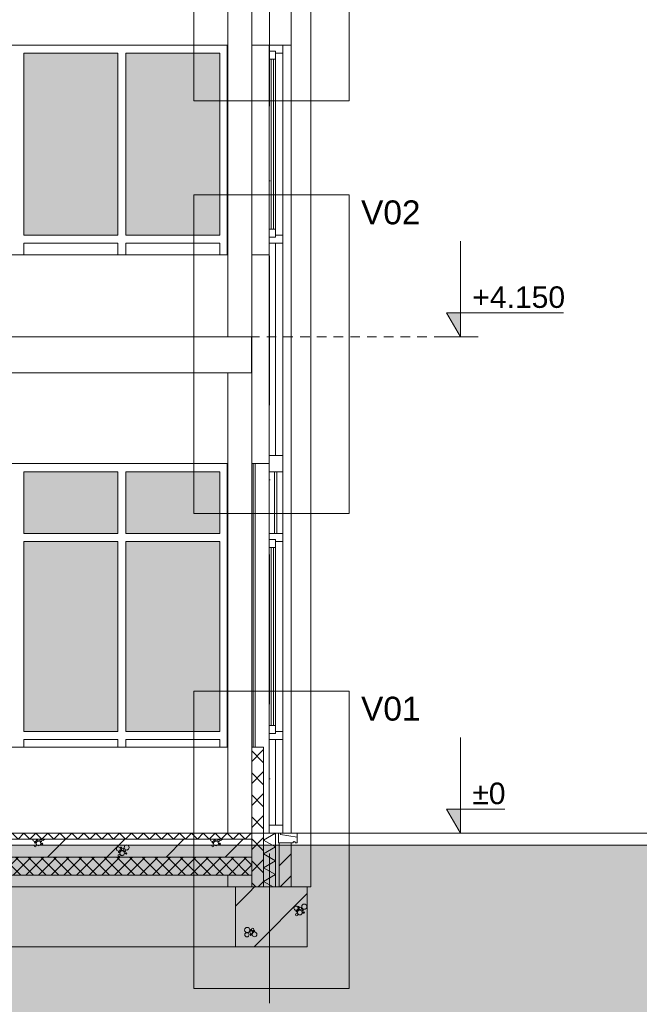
# Model space of a CAD drawing. Header units: millimetres. Extents: x -194 to 1012562, y 0 to 44349.
# Tile 94 of 97: x 950255 to 955437, y 4869 to 13103. Entities that reach past the tile are written whole.
import ezdxf
from ezdxf.enums import TextEntityAlignment as Align

# ---------------------------------------------------------------- set-up
doc = ezdxf.new("R2010")
doc.units = ezdxf.units.MM
doc.header["$MEASUREMENT"] = 0
doc.linetypes.add('streep-punt', pattern=[2500, 1250, -625, 0, -625])
doc.linetypes.add('Super Small Dashed', pattern=[140, 80, -60])
for name, color, linetype in [('0 2D arcering', 7, 'Continuous'), ('21_0 NC Buitenwanden', 7, 'Continuous'), ('21_1 C Buitenwanden', 7, 'Continuous'), ('23 Vloeren', 7, 'Continuous'), ('28 Draagconstructies', 7, 'Continuous'), ('Maatvoering 1_ 100', 7, 'Continuous'), ('Maatvoering 1_ 100 2D arcering', 7, 'Continuous'), ('New_ Ramen', 7, 'Continuous'), ('New_21_0 NC Buitenwanden', 7, 'Continuous'), ('New_21_0 NC Buitenwanden Doorsnede-arcering', 7, 'Continuous'), ('New_21_0 NC Buitenwanden Laagscheidingslijnen', 7, 'Continuous'), ('New_21_1 C Buitenwanden', 7, 'Continuous'), ('New_22 NC Binnenwanden', 7, 'Continuous'), ('New_22 NC Binnenwanden 2D arcering', 7, 'Continuous'), ('New_22 NC Binnenwanden Doorsnede-arcering', 7, 'Continuous'), ('New_22 NC Binnenwanden Laagscheidingslijnen', 7, 'Continuous'), ('New_23 Vloeren', 7, 'Continuous'), ('New_23 Vloeren Doorsnede-arcering', 7, 'Continuous'), ('New_23 Vloeren Laagscheidingslijnen', 7, 'Continuous'), ('New_Info 1_ 50_100', 7, 'Continuous'), ('Stramien', 7, 'Continuous')]:
    doc.layers.add(name, color=color, linetype=linetype)
doc.styles.add('GENERATED_STYLE_1', font='arial.ttf')
doc.linetypes.add('000 dikke lijn gestippeld 3', pattern='A,0,[4,DO.114 Doorsnedes1.Shx,S=0.793651,R=0,X=0,Y=0],-200,0', length=200)
pattern_1 = [(45, (955640.84, 6300), (-91.924, 91.924), []), (135, (955640.84, 6300), (91.924, 91.924), [])]

# ---------------------------------------------------------------- blocks, each defined once
blk = doc.blocks.new('Section Element_1934_6', base_point=(955640.8, 6300))
at = {"layer": '28 Draagconstructies', "color": 1, "linetype": 'Continuous', "lineweight": 0}
for p, q in [((952690.6, 5850), (952690.6, 10250)), ((951990.6, 7020), (951990.6, 9390)), ((952046.4, 5850), (952060.2, 5850)), ((952660.2, 5850), (952676.4, 5850)), ((952676.4, 5850), (952687.1, 5850)), ((952687.1, 5850), (952690.6, 5850))]:
    blk.add_line(p, q, dxfattribs=at)
blk = doc.blocks.new('Section Element_1946_6', base_point=(955640.8, 6300))
at = {"layer": '21_0 NC Buitenwanden', "color": 1, "linetype": 'Continuous', "lineweight": 0}
blk.add_line((952525.2, 13850), (952525.2, 12890), dxfattribs=at)
at = {"layer": '21_0 NC Buitenwanden', "color": 1, "linetype": 'Continuous', "lineweight": 0, "flags": 128}
for points in [[(952195.2, 13650), (952195.2, 13001.2), (952195.2, 12890)], [(952525.2, 12890), (952455.2, 12890), (952341.2, 12890), (952195.2, 12890)]]:
    blk.add_lwpolyline(points, dxfattribs=at)
blk = doc.blocks.new('Section Element_1950_6', base_point=(955640.8, 6300))
at = {"layer": 'New_ Ramen', "color": 2, "linetype": 'Continuous', "lineweight": 0}
blk.add_line((952525.2, 12890), (952525.2, 9390), dxfattribs=at)
blk = doc.blocks.new('Section Element_1970_6', base_point=(955640.8, 6300))
at = {"layer": '28 Draagconstructies', "color": 1, "linetype": 'Continuous', "lineweight": 0}
for p, q in [((952690.6, 10250), (952690.6, 13750)), ((951990.6, 11136.5), (951990.6, 12890)), ((952194.9, 10250), (952195.2, 10250))]:
    blk.add_line(p, q, dxfattribs=at)
blk = doc.blocks.new('Section Element_1975_6', base_point=(955640.8, 6300))
at = {"layer": '21_1 C Buitenwanden', "color": 2, "linetype": 'Continuous', "lineweight": 0}
blk.add_line((952195.2, 12890), (952195.2, 11136.5), dxfattribs=at)
blk = doc.blocks.new('Section Element_1986_6', base_point=(955640.839667, 6300))
at = {"layer": 'New_21_0 NC Buitenwanden', "color": 2, "linetype": 'Continuous', "lineweight": 0}
for p, q in [((951995.205205, 9390), (951995.205205, 6300)), ((951995.205205, 5950), (951995.205205, 5850))]:
    blk.add_line(p, q, dxfattribs=at)
blk = doc.blocks.new('Section Element_1987_6', base_point=(955640.8, 6300))
at = {"layer": '21_0 NC Buitenwanden', "color": 1, "linetype": 'Continuous', "lineweight": 0}
for p, q in [((952195.2, 11136.5), (952195.2, 9390)), ((952341.2, 11136.5), (952195.2, 11136.5)), ((952341.2, 9390), (952195.2, 9390))]:
    blk.add_line(p, q, dxfattribs=at)
at = {"layer": '21_0 NC Buitenwanden', "color": 1, "linetype": 'Continuous', "lineweight": 0, "flags": 128}
blk.add_lwpolyline([(952341.2, 11136.5), (952341.2, 9457), (952341.2, 9390)], dxfattribs=at)
blk = doc.blocks.new('Section Element_2004_6', base_point=(955640.8, 6300))
at = {"layer": 'New_21_1 C Buitenwanden', "color": 2, "linetype": 'Continuous', "lineweight": 0}
for p, q in [((952195.2, 9390), (952195.2, 7020)), ((952207.2, 9390), (952207.2, 7020)), ((952225.2, 9390), (952225.2, 7020))]:
    blk.add_line(p, q, dxfattribs=at)
blk = doc.blocks.new('Section Element_2009_6', base_point=(955640.8, 6300))
at = {"layer": '23 Vloeren', "color": 2, "linetype": 'Continuous', "lineweight": 0}
blk.add_line((952194.9, 10450), (952194.9, 10150), dxfattribs=at)
at = {"layer": '23 Vloeren', "color": 2, "linetype": 'Continuous', "lineweight": 0, "flags": 128}
for points in [[(952194.9, 10450), (948816.2, 10450), (945039.9, 10450), (945029.9, 10450), (942820, 10450), (942810, 10450), (935625, 10450)], [(952194.9, 10150), (948816.2, 10150), (945694.9, 10150)]]:
    blk.add_lwpolyline(points, dxfattribs=at)
blk = doc.blocks.new('Section Element_2023_6', base_point=(955640.8, 6300))
at = {"layer": 'New_ Ramen', "color": 2, "linetype": 'Continuous', "lineweight": 0}
for p, q in [((951995.2, 13650), (951995.2, 10450)), ((951994.9, 12890), (951994.9, 10450)), ((951994.9, 10150), (951994.9, 9390)), ((951995.2, 10150), (951995.2, 9390))]:
    blk.add_line(p, q, dxfattribs=at)
at = {"layer": 'New_ Ramen', "color": 1, "linetype": 'Continuous', "lineweight": 0}
for p, q in [((950288.3, 12823), (950288.3, 11300)), ((951074.6, 12823), (950288.3, 12823)), ((951074.6, 11300), (951074.6, 12823)), ((951141.6, 12823), (951141.6, 11300)), ((951927.9, 12823), (951141.6, 12823)), ((951927.9, 11300), (951927.9, 12823)), ((950288.3, 11300), (951074.6, 11300)), ((951141.6, 11300), (951927.9, 11300)), ((950288.3, 11136.5), (950288.3, 11233)), ((950288.3, 11233), (951074.6, 11233)), ((951074.6, 11233), (951074.6, 11136.5)), ((951141.6, 11136.5), (951141.6, 11233)), ((951141.6, 11233), (951927.9, 11233)), ((951927.9, 11233), (951927.9, 11136.5))]:
    blk.add_line(p, q, dxfattribs=at)
blk = doc.blocks.new('Section Element_2028_6', base_point=(955640.8, 6300))
at = {"layer": '21_0 NC Buitenwanden', "color": 2, "linetype": 'Continuous', "lineweight": 0}
for p, q in [((948816.2, 11136.5), (951994.9, 11136.5)), ((951994.9, 11136.5), (951994.9, 10450)), ((951994.9, 10150), (951994.9, 9390)), ((948816.2, 9390), (951994.9, 9390))]:
    blk.add_line(p, q, dxfattribs=at)
blk = doc.blocks.new('Section Element_2029_6', base_point=(955640.8, 6300))
at = {"layer": '21_0 NC Buitenwanden', "color": 2, "linetype": 'Continuous', "lineweight": 0}
for p, q in [((948816.2, 14670), (951994.9, 14670)), ((948816.2, 12890), (951994.9, 12890))]:
    blk.add_line(p, q, dxfattribs=at)
blk = doc.blocks.new('Section Element_2030_6', base_point=(955640.8, 6300))
at = {"layer": 'New_ Ramen', "color": 2, "linetype": 'Continuous', "lineweight": 0}
for q in [(951995.2, 9390), (951994.9, 7020)]:
    blk.add_line((951994.9, 9390), q, dxfattribs=at)
at = {"layer": 'New_ Ramen', "color": 1, "linetype": 'Continuous', "lineweight": 0}
for p, q in [((950288.3, 8807), (950288.3, 9323)), ((950288.3, 9323), (951074.6, 9323)), ((951074.6, 9323), (951074.6, 8807)), ((951141.6, 8807), (951141.6, 9323)), ((951141.6, 9323), (951927.9, 9323)), ((951927.9, 9323), (951927.9, 8807)), ((951074.6, 8807), (950288.3, 8807)), ((950288.3, 7150), (950288.3, 8740)), ((950288.3, 8740), (951074.6, 8740)), ((951074.6, 8740), (951074.6, 7150)), ((951927.9, 8807), (951141.6, 8807)), ((951141.6, 7150), (951141.6, 8740)), ((951141.6, 8740), (951927.9, 8740)), ((951927.9, 8740), (951927.9, 7150)), ((951074.6, 7150), (950288.3, 7150)), ((951074.6, 7083), (950288.3, 7083)), ((950288.3, 7083), (950288.3, 7020)), ((951074.6, 7020), (951074.6, 7083)), ((951927.9, 7150), (951141.6, 7150)), ((951927.9, 7083), (951141.6, 7083)), ((951141.6, 7083), (951141.6, 7020)), ((951927.9, 7020), (951927.9, 7083))]:
    blk.add_line(p, q, dxfattribs=at)
blk = doc.blocks.new('Section Element_2038_6', base_point=(955640.8, 6300))
at = {"layer": 'New_22 NC Binnenwanden', "color": 2, "linetype": 'Continuous', "lineweight": 0}
for p, q in [((952046.4, 5850), (948816.2, 5850)), ((952060.2, 5350), (948816.2, 5350))]:
    blk.add_line(p, q, dxfattribs=at)
blk = doc.blocks.new('Section Element_2041_6', base_point=(955640.8, 6300))
at = {"layer": 'New_ Ramen', "color": 1, "linetype": 'Continuous', "lineweight": 0}
for p, q in [((952455.2, 12890), (952455.2, 12823)), ((952395.2, 12840), (952341.2, 12840)), ((952341.2, 12773), (952341.2, 12242)), ((952395.2, 12773), (952341.2, 12773)), ((952358.2, 12773), (952358.2, 11350)), ((952378.2, 11350), (952378.2, 12773)), ((952455.2, 12823), (952395.2, 12823)), ((952395.2, 12773), (952395.2, 12242)), ((952455.2, 12823), (952455.2, 11300)), ((952341.2, 12242), (952341.2, 12128.2)), ((952395.2, 12242), (952395.2, 12233.1)), ((952395.2, 12233.1), (952395.2, 12197.8)), ((952395.2, 12197.8), (952395.2, 12141.3)), ((952341.2, 12128.2), (952341.2, 12005.1)), ((952395.2, 12141.3), (952395.2, 11991)), ((952341.2, 11994.8), (952341.2, 12005.1)), ((952341.2, 11881), (952341.2, 11994.8)), ((952395.2, 11913.4), (952395.2, 11991)), ((952341.2, 11550), (952341.2, 11881)), ((952395.2, 11913.4), (952395.2, 11889.9)), ((952395.2, 11881), (952395.2, 11889.9)), ((952395.2, 11881), (952395.2, 11865)), ((952395.2, 11787.4), (952395.2, 11865)), ((952395.2, 11787.4), (952395.2, 11738.9)), ((952395.2, 11661.3), (952395.2, 11738.9)), ((952395.2, 11661.3), (952395.2, 11612.8)), ((952395.2, 11550), (952395.2, 11612.8)), ((952341.2, 11550), (952341.2, 11350)), ((952395.2, 11550), (952395.2, 11350)), ((952395.2, 11350), (952341.2, 11350)), ((952395.2, 11283), (952341.2, 11283)), ((952455.2, 11300), (952395.2, 11300)), ((952455.2, 11300), (952455.2, 11233)), ((952395.2, 11233), (952395.2, 9457)), ((952455.2, 11233), (952455.2, 9457)), ((952455.2, 9457), (952455.2, 9390))]:
    blk.add_line(p, q, dxfattribs=at)
at = {"layer": 'New_ Ramen', "color": 1, "linetype": 'Continuous', "lineweight": 0, "flags": 128}
for points in [[(952341.2, 12890), (952341.2, 12840), (952341.2, 12773)], [(952395.2, 12840), (952395.2, 12823), (952395.2, 12773)], [(952341.2, 11350), (952341.2, 11283), (952341.2, 11233), (952341.2, 11136.5)], [(952395.2, 11350), (952395.2, 11300), (952395.2, 11283)], [(952455.2, 11233), (952395.2, 11233), (952341.2, 11233)], [(952455.2, 9457), (952395.2, 9457), (952341.2, 9457)]]:
    blk.add_lwpolyline(points, dxfattribs=at)
blk = doc.blocks.new('Section Element_2042_6', base_point=(955640.8, 6300))
at = {"layer": 'New_ Ramen', "color": 1, "linetype": 'Continuous', "lineweight": 0}
for p, q in [((952341.2, 9390), (952341.2, 9323)), ((952455.2, 9390), (952455.2, 9323)), ((952341.2, 8807), (952341.2, 9323)), ((952455.2, 9323), (952341.2, 9323)), ((952385.2, 9323), (952385.2, 8807)), ((952405.2, 8807), (952405.2, 9323)), ((952455.2, 8807), (952455.2, 9323)), ((952455.2, 8807), (952341.2, 8807)), ((952395.2, 8757), (952341.2, 8757)), ((952455.2, 8740), (952395.2, 8740)), ((952455.2, 8807), (952455.2, 8740)), ((952455.2, 7150), (952455.2, 8740)), ((952341.2, 8133.3), (952341.2, 8690)), ((952395.2, 8690), (952341.2, 8690)), ((952358.2, 8690), (952358.2, 7200)), ((952378.2, 7200), (952378.2, 8690)), ((952395.2, 8101.3), (952395.2, 8690)), ((952341.2, 8133.3), (952341.2, 8014.6)), ((952395.2, 8101.3), (952395.2, 8043.7)), ((952341.2, 7886.2), (952341.2, 8014.6)), ((952395.2, 7846.3), (952395.2, 8043.7)), ((952341.2, 7875.4), (952341.2, 7886.2)), ((952341.2, 7756.7), (952341.2, 7875.4)), ((952395.2, 7842.7), (952395.2, 7846.3)), ((952395.2, 7765), (952395.2, 7842.7)), ((952341.2, 7411.5), (952341.2, 7756.7)), ((952395.2, 7716.4), (952395.2, 7765)), ((952395.2, 7638.6), (952395.2, 7716.4)), ((952395.2, 7590), (952395.2, 7638.6)), ((952395.2, 7512.2), (952395.2, 7590)), ((952395.2, 7463.6), (952395.2, 7512.2)), ((952341.2, 7200), (952341.2, 7411.5)), ((952395.2, 7411.5), (952395.2, 7463.6)), ((952395.2, 7200), (952395.2, 7411.5)), ((952395.2, 7200), (952341.2, 7200)), ((952395.2, 7133), (952341.2, 7133)), ((952455.2, 7150), (952395.2, 7150)), ((952395.2, 7083), (952395.2, 6367)), ((952455.2, 7150), (952455.2, 7083)), ((952455.2, 6367), (952455.2, 7083)), ((952455.2, 6367), (952455.2, 6300)), ((952420.2, 6300), (952420.2, 6220)), ((952435.2, 6300), (952435.2, 6290)), ((952435.2, 6290), (952575.2, 6265.3)), ((952575.2, 6265.3), (952575.2, 6220)), ((952425.2, 6220), (952420.2, 6220)), ((952541, 6220), (952525.2, 6220)), ((952542.3, 6225), (952541, 6220)), ((952546, 6228.7), (952542.3, 6225)), ((952551, 6230), (952546, 6228.7)), ((952551, 6230), (952556, 6228.7)), ((952556, 6228.7), (952559.6, 6225)), ((952559.6, 6225), (952561, 6220)), ((952575.2, 6220), (952561, 6220))]:
    blk.add_line(p, q, dxfattribs=at)
at = {"layer": 'New_ Ramen', "color": 1, "linetype": 'Continuous', "lineweight": 0, "flags": 128}
for points in [[(952341.2, 8807), (952341.2, 8757), (952341.2, 8690)], [(952395.2, 8757), (952395.2, 8740), (952395.2, 8690)], [(952341.2, 7200), (952341.2, 7133), (952341.2, 7083), (952341.2, 6367), (952341.2, 6300)], [(952395.2, 7200), (952395.2, 7150), (952395.2, 7133)], [(952455.2, 7083), (952395.2, 7083), (952341.2, 7083)], [(952455.2, 6367), (952395.2, 6367), (952341.2, 6367)], [(952455.2, 6300), (952435.2, 6300), (952420.2, 6300), (952395.2, 6300), (952341.2, 6300)]]:
    blk.add_lwpolyline(points, dxfattribs=at)
blk = doc.blocks.new('Section Element_2044_6', base_point=(955640.8, 6300))
at = {"layer": 'New_21_0 NC Buitenwanden', "color": 1, "linetype": 'Continuous', "lineweight": 0}
for p, q in [((952575.2, 6300), (952455.2, 6300)), ((952575.2, 6265.3), (952575.2, 6300)), ((952545.3, 6228), (952548.7, 6229.4)), ((952550.5, 6229.9), (952557.2, 6227.1)), ((952557.2, 6227.1), (952560.2, 6220)), ((952560.2, 6220), (952561, 6220))]:
    blk.add_line(p, q, dxfattribs=at)
blk = doc.blocks.new('Section Element_2053_6', base_point=(955640.8, 6300))
at = {"layer": 'New_21_0 NC Buitenwanden Doorsnede-arcering', "linetype": 'Continuous', "lineweight": 0, "true_color": 0x000000}
h = blk.add_hatch(dxfattribs=at)
h.set_pattern_fill('205_Ongewapend_beton_0006', color=18, style=0, pattern_type=2)
h.set_pattern_definition(pattern_1)
h.paths.add_polyline_path([(952195.2, 7020), (952195.2, 6300), (952295.2, 6300), (952295.2, 7020)])
at = {"layer": 'New_21_0 NC Buitenwanden', "color": 1, "linetype": 'Continuous', "lineweight": 0}
for p, q in [((952195.2, 7020), (952195.2, 6300)), ((952295.2, 7020), (952195.2, 7020)), ((952295.2, 7020), (952295.2, 6300))]:
    blk.add_line(p, q, dxfattribs=at)
blk = doc.blocks.new('Section Element_2054_6', base_point=(955640.8, 6300))
at = {"layer": 'New_21_0 NC Buitenwanden', "color": 2, "linetype": 'Continuous', "lineweight": 0}
for p, q in [((948816.2, 7020), (951994.9, 7020)), ((951994.9, 7020), (951994.9, 6300))]:
    blk.add_line(p, q, dxfattribs=at)
blk = doc.blocks.new('*X2302', base_point=(955640.8, 6300))
at = {"layer": 'New_23 Vloeren Doorsnede-arcering', "color": 7, "linetype": 'Continuous', "lineweight": 0}
for p, q in [((948876.4, 6250), (948876.1, 6249.2)), ((948876.1, 6249.2), (948881.3, 6236.7)), ((948881.3, 6236.7), (948893.8, 6231.5)), ((948892.5, 6201.1), (948889.9, 6194.7)), ((948889.9, 6194.7), (948892.5, 6188.4)), ((948898.9, 6203.8), (948892.5, 6201.1)), ((948892.5, 6188.4), (948898.9, 6185.7)), ((948894.8, 6226.8), (948893.1, 6222.7)), ((948893.1, 6222.7), (948894.8, 6218.5)), ((948893.8, 6231.5), (948906.3, 6236.7)), ((948898.9, 6228.5), (948894.8, 6226.8)), ((948894.8, 6218.5), (948898.9, 6216.8)), ((948903, 6226.8), (948898.9, 6228.5)), ((948898.9, 6216.8), (948903, 6218.5)), ((948905.3, 6201.1), (948898.9, 6203.8)), ((948898.9, 6185.7), (948905.3, 6188.4)), ((948904.8, 6222.7), (948903, 6226.8)), ((948903, 6218.5), (948904.8, 6222.7)), ((948907.9, 6194.7), (948905.3, 6201.1)), ((948905.3, 6188.4), (948907.9, 6194.7)), ((948911.5, 6226.9), (948905.6, 6212.8)), ((948905.6, 6212.8), (948911.5, 6198.7)), ((948906.3, 6236.7), (948911.5, 6249.2)), ((948911.8, 6237), (948910.8, 6234.5)), ((948910.8, 6234.5), (948911.8, 6232.1)), ((948911.5, 6249.2), (948911.1, 6250)), ((948925.6, 6232.7), (948911.5, 6226.9)), ((948911.5, 6198.7), (948925.6, 6192.8)), ((948914.3, 6238), (948911.8, 6237)), ((948911.8, 6232.1), (948914.3, 6231)), ((948916.7, 6237), (948914.3, 6238)), ((948914.3, 6231), (948916.7, 6232.1)), ((948917.8, 6234.5), (948916.7, 6237)), ((948916.7, 6232.1), (948917.8, 6234.5)), ((948919.8, 6250), (948918, 6245.7)), ((948918, 6245.7), (948921.2, 6238)), ((948921.2, 6238), (948928.9, 6234.8)), ((948939.6, 6226.9), (948925.6, 6232.7)), ((948925.6, 6192.8), (948939.6, 6198.7)), ((948928.9, 6234.8), (948936.7, 6238)), ((948936.7, 6238), (948939.9, 6245.7)), ((948939.9, 6245.7), (948938.1, 6250)), ((948945.5, 6212.8), (948939.6, 6226.9)), ((948939.6, 6198.7), (948945.5, 6212.8)), ((948945.1, 6234.2), (948943.8, 6231)), ((948943.8, 6231), (948945.1, 6227.8)), ((948948.4, 6235.6), (948945.1, 6234.2)), ((948945.1, 6227.8), (948948.4, 6226.5)), ((948945.5, 6250), (948947, 6246.4)), ((948947, 6246.4), (948962.4, 6240)), ((948951.6, 6234.2), (948948.4, 6235.6)), ((948948.4, 6226.5), (948951.6, 6227.8)), ((948952.9, 6231), (948951.6, 6234.2)), ((948951.6, 6227.8), (948952.9, 6231)), ((948953.8, 6216), (948952.2, 6212.2)), ((948952.2, 6212.2), (948953.8, 6208.4)), ((948957.5, 6217.5), (948953.8, 6216)), ((948953.8, 6208.4), (948957.5, 6206.9)), ((948961.3, 6216), (948957.5, 6217.5)), ((948957.5, 6206.9), (948961.3, 6208.4)), ((948962.9, 6212.2), (948961.3, 6216)), ((948961.3, 6208.4), (948962.9, 6212.2)), ((948962.4, 6240), (948977.8, 6246.4)), ((948977.8, 6246.4), (948979.3, 6250)), ((949002.9, 6100), (949152.9, 6250)), ((949498.1, 6100), (949648.1, 6250)), ((949582.9, 6180.6), (949577.8, 6168.1)), ((949595.4, 6185.8), (949582.9, 6180.6)), ((949607.9, 6180.6), (949595.4, 6185.8)), ((949613.1, 6168.1), (949607.9, 6180.6)), ((949613.6, 6182.2), (949612.4, 6179.3)), ((949612.4, 6179.3), (949613.6, 6176.3)), ((949616.6, 6183.4), (949613.6, 6182.2)), ((949613.6, 6176.3), (949616.6, 6175.1)), ((949619.6, 6182.2), (949616.6, 6183.4)), ((949616.6, 6175.1), (949619.6, 6176.3)), ((949620.8, 6179.3), (949619.6, 6182.2)), ((949619.6, 6176.3), (949620.8, 6179.3)), ((949630.6, 6175.6), (949622.8, 6172.3)), ((949638.3, 6172.3), (949630.6, 6175.6)), ((949648.7, 6196), (949642.3, 6180.7)), ((949642.3, 6180.7), (949648.7, 6165.3)), ((949664.1, 6202.4), (949648.7, 6196)), ((949679.5, 6196), (949664.1, 6202.4)), ((949685.8, 6180.7), (949679.5, 6196)), ((949679.5, 6165.3), (949685.8, 6180.7)), ((949993.4, 6100), (950143.4, 6250)), ((950362.1, 6250), (950361.8, 6249.2)), ((950361.8, 6249.2), (950367, 6236.7)), ((950367, 6236.7), (950379.5, 6231.5)), ((950378.2, 6201.1), (950375.6, 6194.7)), ((950375.6, 6194.7), (950378.2, 6188.4)), ((950384.6, 6203.8), (950378.2, 6201.1)), ((950378.2, 6188.4), (950384.6, 6185.7)), ((950380.5, 6226.8), (950378.8, 6222.7)), ((950378.8, 6222.7), (950380.5, 6218.5)), ((950379.5, 6231.5), (950392, 6236.7)), ((950384.6, 6228.5), (950380.5, 6226.8)), ((950380.5, 6218.5), (950384.6, 6216.8)), ((950388.7, 6226.8), (950384.6, 6228.5)), ((950384.6, 6216.8), (950388.7, 6218.5)), ((950391, 6201.1), (950384.6, 6203.8)), ((950384.6, 6185.7), (950391, 6188.4)), ((950390.4, 6222.7), (950388.7, 6226.8)), ((950388.7, 6218.5), (950390.4, 6222.7)), ((950393.6, 6194.7), (950391, 6201.1)), ((950391, 6188.4), (950393.6, 6194.7)), ((950397.1, 6226.9), (950391.3, 6212.8)), ((950391.3, 6212.8), (950397.1, 6198.7)), ((950392, 6236.7), (950397.1, 6249.2)), ((950397.5, 6237), (950396.5, 6234.5)), ((950396.5, 6234.5), (950397.5, 6232.1)), ((950397.1, 6249.2), (950396.8, 6250)), ((950411.2, 6232.7), (950397.1, 6226.9)), ((950397.1, 6198.7), (950411.2, 6192.8)), ((950399.9, 6238), (950397.5, 6237)), ((950397.5, 6232.1), (950399.9, 6231)), ((950402.4, 6237), (950399.9, 6238)), ((950399.9, 6231), (950402.4, 6232.1)), ((950403.4, 6234.5), (950402.4, 6237)), ((950402.4, 6232.1), (950403.4, 6234.5)), ((950405.4, 6250), (950403.7, 6245.7)), ((950403.7, 6245.7), (950406.9, 6238)), ((950406.9, 6238), (950414.6, 6234.8)), ((950425.3, 6226.9), (950411.2, 6232.7)), ((950411.2, 6192.8), (950425.3, 6198.7)), ((950414.6, 6234.8), (950422.3, 6238)), ((950422.3, 6238), (950425.6, 6245.7)), ((950425.6, 6245.7), (950423.8, 6250)), ((950431.2, 6212.8), (950425.3, 6226.9)), ((950425.3, 6198.7), (950431.2, 6212.8)), ((950430.8, 6234.2), (950429.5, 6231)), ((950429.5, 6231), (950430.8, 6227.8)), ((950434, 6235.6), (950430.8, 6234.2)), ((950430.8, 6227.8), (950434, 6226.5)), ((950431.2, 6250), (950432.7, 6246.4)), ((950432.7, 6246.4), (950448.1, 6240)), ((950437.3, 6234.2), (950434, 6235.6)), ((950434, 6226.5), (950437.3, 6227.8)), ((950438.6, 6231), (950437.3, 6234.2)), ((950437.3, 6227.8), (950438.6, 6231)), ((950439.5, 6216), (950437.9, 6212.2)), ((950437.9, 6212.2), (950439.5, 6208.4)), ((950443.2, 6217.5), (950439.5, 6216)), ((950439.5, 6208.4), (950443.2, 6206.9)), ((950447, 6216), (950443.2, 6217.5)), ((950443.2, 6206.9), (950447, 6208.4)), ((950448.5, 6212.2), (950447, 6216)), ((950447, 6208.4), (950448.5, 6212.2)), ((950448.1, 6240), (950463.5, 6246.4)), ((950463.5, 6246.4), (950465, 6250)), ((950488.6, 6100), (950638.6, 6250)), ((950983.8, 6100), (951133.8, 6250)), ((951068.6, 6180.6), (951063.4, 6168.1)), ((951081.1, 6185.8), (951068.6, 6180.6)), ((951093.6, 6180.6), (951081.1, 6185.8)), ((951098.8, 6168.1), (951093.6, 6180.6)), ((951099.3, 6182.2), (951098.1, 6179.3)), ((951098.1, 6179.3), (951099.3, 6176.3)), ((951102.3, 6183.4), (951099.3, 6182.2)), ((951099.3, 6176.3), (951102.3, 6175.1)), ((951105.2, 6182.2), (951102.3, 6183.4)), ((951102.3, 6175.1), (951105.2, 6176.3)), ((951106.5, 6179.3), (951105.2, 6182.2)), ((951105.2, 6176.3), (951106.5, 6179.3)), ((951116.2, 6175.6), (951108.5, 6172.3)), ((951124, 6172.3), (951116.2, 6175.6)), ((951134.4, 6196), (951128, 6180.7)), ((951128, 6180.7), (951134.4, 6165.3)), ((951149.7, 6202.4), (951134.4, 6196)), ((951165.1, 6196), (951149.7, 6202.4)), ((951171.5, 6180.7), (951165.1, 6196)), ((951165.1, 6165.3), (951171.5, 6180.7)), ((951479, 6100), (951629, 6250)), ((951847.8, 6250), (951847.5, 6249.2)), ((951847.5, 6249.2), (951852.6, 6236.7)), ((951852.6, 6236.7), (951865.1, 6231.5)), ((951863.9, 6201.1), (951861.2, 6194.7)), ((951861.2, 6194.7), (951863.9, 6188.4)), ((951870.3, 6203.8), (951863.9, 6201.1)), ((951863.9, 6188.4), (951870.3, 6185.7)), ((951866.1, 6226.8), (951864.4, 6222.7)), ((951864.4, 6222.7), (951866.1, 6218.5)), ((951865.1, 6231.5), (951877.6, 6236.7)), ((951870.3, 6228.5), (951866.1, 6226.8)), ((951866.1, 6218.5), (951870.3, 6216.8)), ((951874.4, 6226.8), (951870.3, 6228.5)), ((951870.3, 6216.8), (951874.4, 6218.5)), ((951876.7, 6201.1), (951870.3, 6203.8)), ((951870.3, 6185.7), (951876.7, 6188.4)), ((951876.1, 6222.7), (951874.4, 6226.8)), ((951874.4, 6218.5), (951876.1, 6222.7)), ((951879.3, 6194.7), (951876.7, 6201.1)), ((951876.7, 6188.4), (951879.3, 6194.7)), ((951882.8, 6226.9), (951877, 6212.8)), ((951877, 6212.8), (951882.8, 6198.7)), ((951877.6, 6236.7), (951882.8, 6249.2)), ((951883.2, 6237), (951882.1, 6234.5)), ((951882.1, 6234.5), (951883.2, 6232.1)), ((951882.8, 6249.2), (951882.5, 6250)), ((951896.9, 6232.7), (951882.8, 6226.9)), ((951882.8, 6198.7), (951896.9, 6192.8)), ((951885.6, 6238), (951883.2, 6237)), ((951883.2, 6232.1), (951885.6, 6231)), ((951888.1, 6237), (951885.6, 6238)), ((951885.6, 6231), (951888.1, 6232.1)), ((951889.1, 6234.5), (951888.1, 6237)), ((951888.1, 6232.1), (951889.1, 6234.5)), ((951891.1, 6250), (951889.3, 6245.7)), ((951889.3, 6245.7), (951892.5, 6238)), ((951892.5, 6238), (951900.3, 6234.8)), ((951911, 6226.9), (951896.9, 6232.7)), ((951896.9, 6192.8), (951911, 6198.7)), ((951900.3, 6234.8), (951908, 6238)), ((951908, 6238), (951911.2, 6245.7)), ((951911.2, 6245.7), (951909.4, 6250)), ((951916.8, 6212.8), (951911, 6226.9)), ((951911, 6198.7), (951916.8, 6212.8)), ((951916.5, 6234.2), (951915.1, 6231)), ((951915.1, 6231), (951916.5, 6227.8)), ((951919.7, 6235.6), (951916.5, 6234.2)), ((951916.5, 6227.8), (951919.7, 6226.5)), ((951916.9, 6250), (951918.4, 6246.4)), ((951918.4, 6246.4), (951933.8, 6240)), ((951922.9, 6234.2), (951919.7, 6235.6)), ((951919.7, 6226.5), (951922.9, 6227.8)), ((951924.3, 6231), (951922.9, 6234.2)), ((951922.9, 6227.8), (951924.3, 6231)), ((951925.1, 6216), (951923.6, 6212.2)), ((951923.6, 6212.2), (951925.1, 6208.4)), ((951928.9, 6217.5), (951925.1, 6216)), ((951925.1, 6208.4), (951928.9, 6206.9)), ((951932.7, 6216), (951928.9, 6217.5)), ((951928.9, 6206.9), (951932.7, 6208.4)), ((951934.2, 6212.2), (951932.7, 6216)), ((951932.7, 6208.4), (951934.2, 6212.2)), ((951933.8, 6240), (951949.2, 6246.4)), ((951949.2, 6246.4), (951950.7, 6250)), ((951974.3, 6100), (952124.3, 6250)), ((949577.8, 6168.1), (949582.9, 6155.6)), ((949582.9, 6155.6), (949595.4, 6150.4)), ((949594.2, 6120), (949591.5, 6113.7)), ((949591.5, 6113.7), (949594.2, 6107.3)), ((949600.6, 6122.7), (949594.2, 6120)), ((949594.2, 6107.3), (949600.6, 6104.6)), ((949596.4, 6145.7), (949594.7, 6141.6)), ((949594.7, 6141.6), (949596.4, 6137.4)), ((949595.4, 6150.4), (949607.9, 6155.6)), ((949600.6, 6147.4), (949596.4, 6145.7)), ((949596.4, 6137.4), (949600.6, 6135.7)), ((949604.7, 6145.7), (949600.6, 6147.4)), ((949600.6, 6135.7), (949604.7, 6137.4)), ((949606.9, 6120), (949600.6, 6122.7)), ((949600.6, 6104.6), (949606.9, 6107.3)), ((949606.4, 6141.6), (949604.7, 6145.7)), ((949604.7, 6137.4), (949606.4, 6141.6)), ((949609.6, 6113.7), (949606.9, 6120)), ((949606.9, 6107.3), (949609.6, 6113.7)), ((949613.1, 6145.8), (949607.3, 6131.7)), ((949607.3, 6131.7), (949613.1, 6117.6)), ((949607.9, 6155.6), (949613.1, 6168.1)), ((949613.4, 6155.9), (949612.4, 6153.4)), ((949612.4, 6153.4), (949613.4, 6151)), ((949627.2, 6151.6), (949613.1, 6145.8)), ((949613.1, 6117.6), (949627.2, 6111.7)), ((949615.9, 6156.9), (949613.4, 6155.9)), ((949613.4, 6151), (949615.9, 6149.9)), ((949618.4, 6155.9), (949615.9, 6156.9)), ((949615.9, 6149.9), (949618.4, 6151)), ((949619.4, 6153.4), (949618.4, 6155.9)), ((949618.4, 6151), (949619.4, 6153.4)), ((949622.8, 6172.3), (949619.6, 6164.6)), ((949619.6, 6164.6), (949622.8, 6156.9)), ((949622.8, 6156.9), (949630.6, 6153.7)), ((949641.3, 6145.8), (949627.2, 6151.6)), ((949627.2, 6111.7), (949641.3, 6117.6)), ((949630.6, 6153.7), (949638.3, 6156.9)), ((949641.5, 6164.6), (949638.3, 6172.3)), ((949638.3, 6156.9), (949641.5, 6164.6)), ((949647.1, 6131.7), (949641.3, 6145.8)), ((949641.3, 6117.6), (949647.1, 6131.7)), ((949646.8, 6153.1), (949645.4, 6149.9)), ((949645.4, 6149.9), (949646.8, 6146.7)), ((949650, 6154.5), (949646.8, 6153.1)), ((949646.8, 6146.7), (949650, 6145.4)), ((949648.7, 6165.3), (949664.1, 6158.9)), ((949653.2, 6153.1), (949650, 6154.5)), ((949650, 6145.4), (949653.2, 6146.7)), ((949654.6, 6149.9), (949653.2, 6153.1)), ((949653.2, 6146.7), (949654.6, 6149.9)), ((949655.4, 6134.9), (949653.9, 6131.1)), ((949653.9, 6131.1), (949655.4, 6127.3)), ((949659.2, 6136.4), (949655.4, 6134.9)), ((949655.4, 6127.3), (949659.2, 6125.8)), ((949662.9, 6134.9), (949659.2, 6136.4)), ((949659.2, 6125.8), (949662.9, 6127.3)), ((949664.5, 6131.1), (949662.9, 6134.9)), ((949662.9, 6127.3), (949664.5, 6131.1)), ((949664.1, 6158.9), (949679.5, 6165.3)), ((951063.4, 6168.1), (951068.6, 6155.6)), ((951068.6, 6155.6), (951081.1, 6150.4)), ((951079.8, 6120), (951077.2, 6113.7)), ((951077.2, 6113.7), (951079.8, 6107.3)), ((951086.2, 6122.7), (951079.8, 6120)), ((951079.8, 6107.3), (951086.2, 6104.6)), ((951082.1, 6145.7), (951080.4, 6141.6)), ((951080.4, 6141.6), (951082.1, 6137.4)), ((951081.1, 6150.4), (951093.6, 6155.6)), ((951086.2, 6147.4), (951082.1, 6145.7)), ((951082.1, 6137.4), (951086.2, 6135.7)), ((951090.4, 6145.7), (951086.2, 6147.4)), ((951086.2, 6135.7), (951090.4, 6137.4)), ((951092.6, 6120), (951086.2, 6122.7)), ((951086.2, 6104.6), (951092.6, 6107.3)), ((951092.1, 6141.6), (951090.4, 6145.7)), ((951090.4, 6137.4), (951092.1, 6141.6)), ((951095.3, 6113.7), (951092.6, 6120)), ((951092.6, 6107.3), (951095.3, 6113.7)), ((951098.8, 6145.8), (951092.9, 6131.7)), ((951092.9, 6131.7), (951098.8, 6117.6)), ((951093.6, 6155.6), (951098.8, 6168.1)), ((951099.1, 6155.9), (951098.1, 6153.4)), ((951098.1, 6153.4), (951099.1, 6151)), ((951112.9, 6151.6), (951098.8, 6145.8)), ((951098.8, 6117.6), (951112.9, 6111.7)), ((951101.6, 6156.9), (951099.1, 6155.9)), ((951099.1, 6151), (951101.6, 6149.9)), ((951104.1, 6155.9), (951101.6, 6156.9)), ((951101.6, 6149.9), (951104.1, 6151)), ((951105.1, 6153.4), (951104.1, 6155.9)), ((951104.1, 6151), (951105.1, 6153.4)), ((951108.5, 6172.3), (951105.3, 6164.6)), ((951105.3, 6164.6), (951108.5, 6156.9)), ((951108.5, 6156.9), (951116.2, 6153.7)), ((951127, 6145.8), (951112.9, 6151.6)), ((951112.9, 6111.7), (951127, 6117.6)), ((951116.2, 6153.7), (951124, 6156.9)), ((951127.2, 6164.6), (951124, 6172.3)), ((951124, 6156.9), (951127.2, 6164.6)), ((951132.8, 6131.7), (951127, 6145.8)), ((951127, 6117.6), (951132.8, 6131.7)), ((951132.4, 6153.1), (951131.1, 6149.9)), ((951131.1, 6149.9), (951132.4, 6146.7)), ((951135.7, 6154.5), (951132.4, 6153.1)), ((951132.4, 6146.7), (951135.7, 6145.4)), ((951134.4, 6165.3), (951149.7, 6158.9)), ((951138.9, 6153.1), (951135.7, 6154.5)), ((951135.7, 6145.4), (951138.9, 6146.7)), ((951140.2, 6149.9), (951138.9, 6153.1)), ((951138.9, 6146.7), (951140.2, 6149.9)), ((951141.1, 6134.9), (951139.5, 6131.1)), ((951139.5, 6131.1), (951141.1, 6127.3)), ((951144.9, 6136.4), (951141.1, 6134.9)), ((951141.1, 6127.3), (951144.9, 6125.8)), ((951148.6, 6134.9), (951144.9, 6136.4)), ((951144.9, 6125.8), (951148.6, 6127.3)), ((951150.2, 6131.1), (951148.6, 6134.9)), ((951148.6, 6127.3), (951150.2, 6131.1)), ((951149.7, 6158.9), (951165.1, 6165.3))]:
    blk.add_line(p, q, dxfattribs=at)
blk = doc.blocks.new('*X2303', base_point=(955640.8, 6300))
at = {"layer": 'New_23 Vloeren Doorsnede-arcering', "color": 7, "linetype": 'Continuous', "lineweight": 0}
for p, q in [((948816.2, 6274.6), (948840.8, 6250)), ((948840.8, 6250), (948890.8, 6300)), ((948890.8, 6300), (948940.8, 6250)), ((948940.8, 6250), (948990.8, 6300)), ((948990.8, 6300), (949040.8, 6250)), ((949040.8, 6250), (949090.8, 6300)), ((949090.8, 6300), (949140.8, 6250)), ((949140.8, 6250), (949190.8, 6300)), ((949190.8, 6300), (949240.8, 6250)), ((949240.8, 6250), (949290.8, 6300)), ((949290.8, 6300), (949340.8, 6250)), ((949340.8, 6250), (949390.8, 6300)), ((949390.8, 6300), (949440.8, 6250)), ((949440.8, 6250), (949490.8, 6300)), ((949490.8, 6300), (949540.8, 6250)), ((949540.8, 6250), (949590.8, 6300)), ((949590.8, 6300), (949640.8, 6250)), ((949640.8, 6250), (949690.8, 6300)), ((949690.8, 6300), (949740.8, 6250)), ((949740.8, 6250), (949790.8, 6300)), ((949790.8, 6300), (949840.8, 6250)), ((949840.8, 6250), (949890.8, 6300)), ((949890.8, 6300), (949940.8, 6250)), ((949940.8, 6250), (949990.8, 6300)), ((949990.8, 6300), (950040.8, 6250)), ((950040.8, 6250), (950090.8, 6300)), ((950090.8, 6300), (950140.8, 6250)), ((950140.8, 6250), (950190.8, 6300)), ((950190.8, 6300), (950240.8, 6250)), ((950240.8, 6250), (950290.8, 6300)), ((950290.8, 6300), (950340.8, 6250)), ((950340.8, 6250), (950390.8, 6300)), ((950390.8, 6300), (950440.8, 6250)), ((950440.8, 6250), (950490.8, 6300)), ((950490.8, 6300), (950540.8, 6250)), ((950540.8, 6250), (950590.8, 6300)), ((950590.8, 6300), (950640.8, 6250)), ((950640.8, 6250), (950690.8, 6300)), ((950690.8, 6300), (950740.8, 6250)), ((950740.8, 6250), (950790.8, 6300)), ((950790.8, 6300), (950840.8, 6250)), ((950840.8, 6250), (950890.8, 6300)), ((950890.8, 6300), (950940.8, 6250)), ((950940.8, 6250), (950990.8, 6300)), ((950990.8, 6300), (951040.8, 6250)), ((951040.8, 6250), (951090.8, 6300)), ((951090.8, 6300), (951140.8, 6250)), ((951140.8, 6250), (951190.8, 6300)), ((951190.8, 6300), (951240.8, 6250)), ((951240.8, 6250), (951290.8, 6300)), ((951290.8, 6300), (951340.8, 6250)), ((951340.8, 6250), (951390.8, 6300)), ((951390.8, 6300), (951440.8, 6250)), ((951440.8, 6250), (951490.8, 6300)), ((951490.8, 6300), (951540.8, 6250)), ((951540.8, 6250), (951590.8, 6300)), ((951590.8, 6300), (951640.8, 6250)), ((951640.8, 6250), (951690.8, 6300)), ((951690.8, 6300), (951740.8, 6250)), ((951740.8, 6250), (951790.8, 6300)), ((951790.8, 6300), (951840.8, 6250)), ((951840.8, 6250), (951890.8, 6300)), ((951890.8, 6300), (951940.8, 6250)), ((951940.8, 6250), (951990.8, 6300)), ((951990.8, 6300), (952040.8, 6250)), ((952040.8, 6250), (952090.8, 6300)), ((952090.8, 6300), (952140.8, 6250)), ((952140.8, 6250), (952190.8, 6300)), ((952190.8, 6300), (952195.2, 6295.7))]:
    blk.add_line(p, q, dxfattribs=at)
blk = doc.blocks.new('Section Element_2123_6', base_point=(955640.8, 6300))
at = {"layer": 'New_23 Vloeren Doorsnede-arcering', "linetype": 'Continuous', "lineweight": 0, "true_color": 0x000000}
h = blk.add_hatch(dxfattribs=at)
h.set_pattern_fill('415_Isolatie_ruit_0006', color=18, style=0, pattern_type=2)
h.set_pattern_definition([(45, (955640.84, 6300), (-53.033, 53.033), []), (135, (955640.84, 6300), (53.033, 53.033), [])])
h.paths.add_polyline_path([(948816.2, 5950), (952195.2, 5950), (952195.2, 6100), (948816.2, 6100)])
at = {"layer": 'New_23 Vloeren', "color": 1, "linetype": 'Continuous', "lineweight": 0}
for p, q in [((952195.2, 6300), (948816.2, 6300)), ((948816.2, 6100), (948816.2, 5950)), ((952195.2, 5950), (948816.2, 5950))]:
    blk.add_line(p, q, dxfattribs=at)
at = {"layer": 'New_23 Vloeren Laagscheidingslijnen', "color": 3, "linetype": 'Continuous', "lineweight": 0}
for p, q in [((952195.2, 6250), (948816.2, 6250)), ((952195.2, 6100), (948816.2, 6100))]:
    blk.add_line(p, q, dxfattribs=at)
at = {"layer": 'New_23 Vloeren', "lineweight": 0}
for name in ['*X2303', '*X2302']:
    blk.add_blockref(name, (955640.8, 6300), dxfattribs=at)
blk = doc.blocks.new('*X2305', base_point=(955640.8, 6300))
at = {"layer": 'New_21_0 NC Buitenwanden Doorsnede-arcering', "color": 7, "linetype": 'Continuous', "lineweight": 0}
for p, q in [((952395.2, 6300), (952295.2, 6242.3)), ((952395.2, 6184.5), (952295.2, 6242.3)), ((952395.2, 6184.5), (952295.2, 6126.8)), ((952395.2, 6069.1), (952295.2, 6126.8)), ((952395.2, 6069.1), (952295.2, 6011.3)), ((952395.2, 5953.6), (952295.2, 6011.3)), ((952395.2, 5953.6), (952295.2, 5895.9)), ((952374.6, 5850), (952295.2, 5895.9))]:
    blk.add_line(p, q, dxfattribs=at)
blk = doc.blocks.new('Section Element_2124_6', base_point=(955640.8, 6300))
at = {"layer": 'New_21_0 NC Buitenwanden Doorsnede-arcering', "linetype": 'Continuous', "lineweight": 0, "true_color": 0x000000}
h = blk.add_hatch(dxfattribs=at)
h.set_pattern_fill('205_Ongewapend_beton_0006', color=18, style=0, pattern_type=2)
h.set_pattern_definition(pattern_1)
h.paths.add_polyline_path([(952195.2, 6300), (952195.2, 5850), (952295.2, 5850), (952295.2, 6300)])
h = blk.add_hatch(dxfattribs=at)
h.set_pattern_fill('145_Baksteen_0006', color=18, style=0, pattern_type=2)
h.set_pattern_definition([(45, (955640.84, 6300), (-459.62, 459.62), []), (45, (955548.9, 6391.9), (-459.62, 459.62), [])])
h.paths.add_polyline_path([(952425.2, 5850), (952525.2, 5850), (952525.2, 6220), (952425.2, 6220)])
at = {"layer": 'New_21_0 NC Buitenwanden', "color": 2, "linetype": 'Continuous', "lineweight": 0}
for p, q in [((952525.2, 9390), (952525.2, 6300)), ((952525.2, 6220), (952425.2, 6220)), ((952525.2, 6220), (952525.2, 5850))]:
    blk.add_line(p, q, dxfattribs=at)
at = {"layer": 'New_21_0 NC Buitenwanden', "color": 1, "linetype": 'Continuous', "lineweight": 0}
blk.add_line((952341.2, 6300), (952295.2, 6300), dxfattribs=at)
at = {"layer": 'New_21_0 NC Buitenwanden', "color": 3, "linetype": 'Continuous', "lineweight": 0}
blk.add_line((952195.2, 5950), (952195.2, 5850), dxfattribs=at)
at = {"layer": 'New_21_0 NC Buitenwanden Laagscheidingslijnen', "color": 3, "linetype": 'Continuous', "lineweight": 0}
for p, q in [((952295.2, 6300), (952295.2, 5850)), ((952295.2, 5850), (952195.2, 5850))]:
    blk.add_line(p, q, dxfattribs=at)
at = {"layer": 'New_21_0 NC Buitenwanden Laagscheidingslijnen', "color": 1, "linetype": 'Continuous', "lineweight": 0}
blk.add_line((952395.2, 6300), (952395.2, 5850), dxfattribs=at)
at = {"layer": 'New_21_0 NC Buitenwanden Laagscheidingslijnen', "color": 2, "linetype": 'Continuous', "lineweight": 0}
for p in [(952425.2, 6220), (952525.2, 5850)]:
    blk.add_line(p, (952425.2, 5850), dxfattribs=at)
at = {"layer": 'New_21_0 NC Buitenwanden Laagscheidingslijnen', "color": 3, "linetype": 'Continuous', "lineweight": 0, "flags": 128}
blk.add_lwpolyline([(952195.2, 6300), (952195.2, 6250), (952195.2, 6100), (952195.2, 5950)], dxfattribs=at)
at = {"layer": 'New_21_0 NC Buitenwanden', "lineweight": 0}
blk.add_blockref('*X2305', (955640.8, 6300), dxfattribs=at)
blk = doc.blocks.new('Dimension_5_6', base_point=(953940.6, 6300))
at = {"layer": 'Maatvoering 1_ 100 2D arcering', "linetype": 'Continuous', "lineweight": 0}
for points in [[(953940.6, 10450), (953940.6, 10650), (953824.6, 10650)], [(953940.6, 6300), (953940.6, 6500), (953824.6, 6500)]]:
    blk.add_hatch(color=1, dxfattribs=at).paths.add_polyline_path(points)
at = {"layer": 'Maatvoering 1_ 100', "color": 1, "linetype": 'Continuous', "lineweight": 0}
for p, q in [((953940.6, 10450), (953940.6, 11250)), ((953940.6, 10450), (953824.6, 10650)), ((953824.6, 10650), (953940.6, 10650)), ((953940.6, 10650), (954802.5, 10650)), ((953940.6, 6300), (953940.6, 7100)), ((953940.6, 6300), (953824.6, 6500)), ((953824.6, 6500), (953940.6, 6500)), ((953940.6, 6500), (954313.4, 6500))]:
    blk.add_line(p, q, dxfattribs=at)
at = {"layer": 'Maatvoering 1_ 100', "color": 2, "linetype": 'Continuous', "lineweight": 0}
for p, q in [((953940.6, 10450), (953790.6, 10450)), ((953940.6, 10450), (954090.6, 10450)), ((953940.6, 6300), (953790.6, 6300)), ((953940.6, 6300), (954090.6, 6300))]:
    blk.add_line(p, q, dxfattribs=at)
at = {"layer": 'Maatvoering 1_ 100', "color": 2, "lineweight": 0, "char_height": 180, "attachment_point": 7, "style": 'GENERATED_STYLE_1'}
for s, insert in [('\\A1;{\\pql;\\fArial|b0|i0|c0|p0;\\W1.000000;+4.150}', (954040.6, 10690)), ('\\A1;{\\pql;\\fArial|b0|i0|c0|p0;\\W1.000000;±0}', (954040.6, 6540))]:
    blk.add_mtext(s, dxfattribs=dict(at, insert=insert))
blk = doc.blocks.new('*X2314', base_point=(955640.8, 6300))
at = {"layer": 'New_22 NC Binnenwanden Doorsnede-arcering', "color": 7, "linetype": 'Continuous', "lineweight": 0}
for p, q in [((952174.3, 5804.8), (952219.5, 5850)), ((952060.2, 5690.7), (952174.3, 5804.8)), ((952214.7, 5350), (952660.2, 5795.5))]:
    blk.add_line(p, q, dxfattribs=at)
for centre, radius in [((952566.8, 5672.9), 17.7), ((952588, 5684), 4.19), ((952635.4, 5685.4), 21.8), ((952571.9, 5618.4), 9.03), ((952571.9, 5646.3), 5.84), ((952598.5, 5636.4), 19.9), ((952587.3, 5658.2), 3.49), ((952601.9, 5669.4), 10.9), ((952621.3, 5654.7), 4.56), ((952630.5, 5635.9), 5.32), ((952158.2, 5490.3), 21.8), ((952155.6, 5450.1), 17.7), ((952191, 5472), 10.9), ((952189.2, 5490.3), 5.32), ((952189.2, 5450.1), 4.56), ((952203.8, 5495.8), 9.03), ((952219.3, 5453.8), 19.9), ((952213.9, 5481.2), 5.84)]:
    blk.add_circle(centre, radius, dxfattribs=at)
blk = doc.blocks.new('Section Element_2125_6', base_point=(955640.8, 6300))
at = {"layer": 'New_22 NC Binnenwanden', "color": 1, "linetype": 'Continuous', "lineweight": 0}
for p, q in [((952060.2, 5850), (952060.2, 5350)), ((952195.2, 5850), (952060.2, 5850)), ((952660.2, 5850), (952525.2, 5850)), ((952660.2, 5850), (952660.2, 5350)), ((952660.2, 5350), (952060.2, 5350))]:
    blk.add_line(p, q, dxfattribs=at)
at = {"layer": 'New_22 NC Binnenwanden Laagscheidingslijnen', "color": 1, "linetype": 'Continuous', "lineweight": 0, "flags": 128}
blk.add_lwpolyline([(952425.2, 5850), (952395.2, 5850), (952295.2, 5850)], dxfattribs=at)
at = {"layer": 'New_22 NC Binnenwanden', "lineweight": 0}
blk.add_blockref('*X2314', (955640.8, 6300), dxfattribs=at)
blk = doc.blocks.new('Standard grid marker[106]_6', base_point=(952344.9, 32130))
at = {"layer": 'Stramien', "color": 1, "linetype": 'streep-punt', "lineweight": 0}
blk.add_line((952344.9, 31130), (952344.9, 2000), dxfattribs=at)
at = {"layer": 'Stramien', "color": 2, "lineweight": 0, "style": 'GENERATED_STYLE_1'}
blk.add_attdef('AC_MarkerText_1', text='', height=350, rotation=360, dxfattribs=at).set_placement((952344.9, 675), align=Align.TOP_CENTER)

msp = doc.modelspace()

# ---------------------------------------------------------------- hatches: boundary and pattern name
at = {"layer": '0 2D arcering', "linetype": 'Continuous', "lineweight": 0, "true_color": 0x636f72}
msp.add_hatch(color=251, dxfattribs=at).paths.add_polyline_path([(935609.9, 5100), (935609.9, 6100), (936499.9, 6100), (948816.2, 6100), (948816.2, 6200), (973003.9, 6200), (973003.9, 3700), (934059.3, 3700), (934059.3, 5100)])
at = {"layer": 'New_22 NC Binnenwanden 2D arcering', "linetype": 'Continuous', "lineweight": 0, "true_color": 0x353d3f}
for points in [[(950288.3, 11300), (951074.6, 11300), (951074.6, 12823), (950288.3, 12823)], [(951141.6, 11300), (951927.9, 11300), (951927.9, 12823), (951141.6, 12823)], [(950288.3, 8807), (951074.6, 8807), (951074.6, 9323), (950288.3, 9323)], [(951141.6, 8807), (951927.9, 8807), (951927.9, 9323), (951141.6, 9323)], [(950288.3, 7150), (951074.6, 7150), (951074.6, 8740), (950288.3, 8740)], [(951141.6, 7150), (951927.9, 7150), (951927.9, 8740), (951141.6, 8740)]]:
    msp.add_hatch(color=250, dxfattribs=at).paths.add_polyline_path(points)

# ---------------------------------------------------------------- linework, layer by layer
at = {"color": 8, "linetype": 'Super Small Dashed', "lineweight": 0, "true_color": 0x778488, "flags": 128}
msp.add_lwpolyline([(953940.6, 10450), (952194.9, 10450)], dxfattribs=at)
at = {"color": 149, "linetype": 'Continuous', "lineweight": 0, "true_color": 0x3c4244, "flags": 128}
msp.add_lwpolyline([(923239.8, 6300), (973003.9, 6300)], dxfattribs=at)
at = {"layer": '0 2D arcering', "color": 9, "linetype": 'Continuous', "lineweight": 0, "flags": 128}
msp.add_lwpolyline([(935609.9, 5100), (935609.9, 6100), (936499.9, 6100), (948816.2, 6100), (948816.2, 6200), (973003.9, 6200), (973003.9, 3700), (934059.3, 3700), (934059.3, 5100)], close=True, dxfattribs=at)
at = {"layer": 'New_Info 1_ 50_100', "color": 94, "linetype": '000 dikke lijn gestippeld 3', "lineweight": 0}
for points in [[(951710.2, 15137), (953010.2, 15137), (953010.2, 12423), (951710.2, 12423)], [(951710.2, 11637), (953010.2, 11637), (953010.2, 8973), (951710.2, 8973)], [(951710.2, 7487), (953010.2, 7487), (953010.2, 5000), (951710.2, 5000)]]:
    msp.add_lwpolyline(points, close=True, dxfattribs=at)

# ---------------------------------------------------------------- block references
at = {"layer": '21_0 NC Buitenwanden', "lineweight": 0}
for name in ['Section Element_2029_6', 'Section Element_1946_6', 'Section Element_2028_6', 'Section Element_1987_6']:
    msp.add_blockref(name, (955640.8, 6300), dxfattribs=at)
at = {"layer": '21_1 C Buitenwanden', "lineweight": 0}
msp.add_blockref('Section Element_1975_6', (955640.8, 6300), dxfattribs=at)
at = {"layer": '23 Vloeren', "lineweight": 0}
msp.add_blockref('Section Element_2009_6', (955640.8, 6300), dxfattribs=at)
at = {"layer": '28 Draagconstructies', "lineweight": 0}
for name in ['Section Element_1970_6', 'Section Element_1934_6']:
    msp.add_blockref(name, (955640.8, 6300), dxfattribs=at)
at = {"layer": 'Maatvoering 1_ 100', "color": 2, "linetype": 'Continuous', "lineweight": 0}
msp.add_blockref('Dimension_5_6', (953940.6, 6300), dxfattribs=at)
at = {"layer": 'New_ Ramen', "lineweight": 0}
for name in ['Section Element_2023_6', 'Section Element_2041_6', 'Section Element_1950_6', 'Section Element_2030_6', 'Section Element_2042_6']:
    msp.add_blockref(name, (955640.8, 6300), dxfattribs=at)
at = {"layer": 'New_21_0 NC Buitenwanden', "lineweight": 0}
for name in ['Section Element_1986_6', 'Section Element_2124_6', 'Section Element_2054_6', 'Section Element_2053_6', 'Section Element_2044_6']:
    msp.add_blockref(name, (955640.8, 6300), dxfattribs=at)
at = {"layer": 'New_21_1 C Buitenwanden', "lineweight": 0}
msp.add_blockref('Section Element_2004_6', (955640.8, 6300), dxfattribs=at)
at = {"layer": 'New_22 NC Binnenwanden', "lineweight": 0}
for name in ['Section Element_2038_6', 'Section Element_2125_6']:
    msp.add_blockref(name, (955640.8, 6300), dxfattribs=at)
at = {"layer": 'New_23 Vloeren', "lineweight": 0}
msp.add_blockref('Section Element_2123_6', (955640.8, 6300), dxfattribs=at)
at = {"layer": 'Stramien', "color": 1, "linetype": 'Continuous', "lineweight": 0}
msp.add_blockref('Standard grid marker[106]_6', (952344.9, 32130), dxfattribs=at)

# ---------------------------------------------------------------- texts
at = {"layer": 'New_Info 1_ 50_100', "color": 94, "linetype": 'Continuous', "lineweight": 0, "char_height": 200, "attachment_point": 1, "style": 'GENERATED_STYLE_1'}
for s, insert in [('\\A1;{\\pql;\\fArial|b0|i0|c0|p0;\\W1.000000;V0\\fArial|b0|i0|c0|p0;\\W1.000000;2}', (953110.2, 11591.3)), ('\\A1;{\\pql;\\fArial|b0|i0|c0|p0;\\W1.000000;V01}', (953110.2, 7441.3))]:
    msp.add_mtext(s, dxfattribs=dict(at, insert=insert))

doc.saveas('drawing.dxf')
